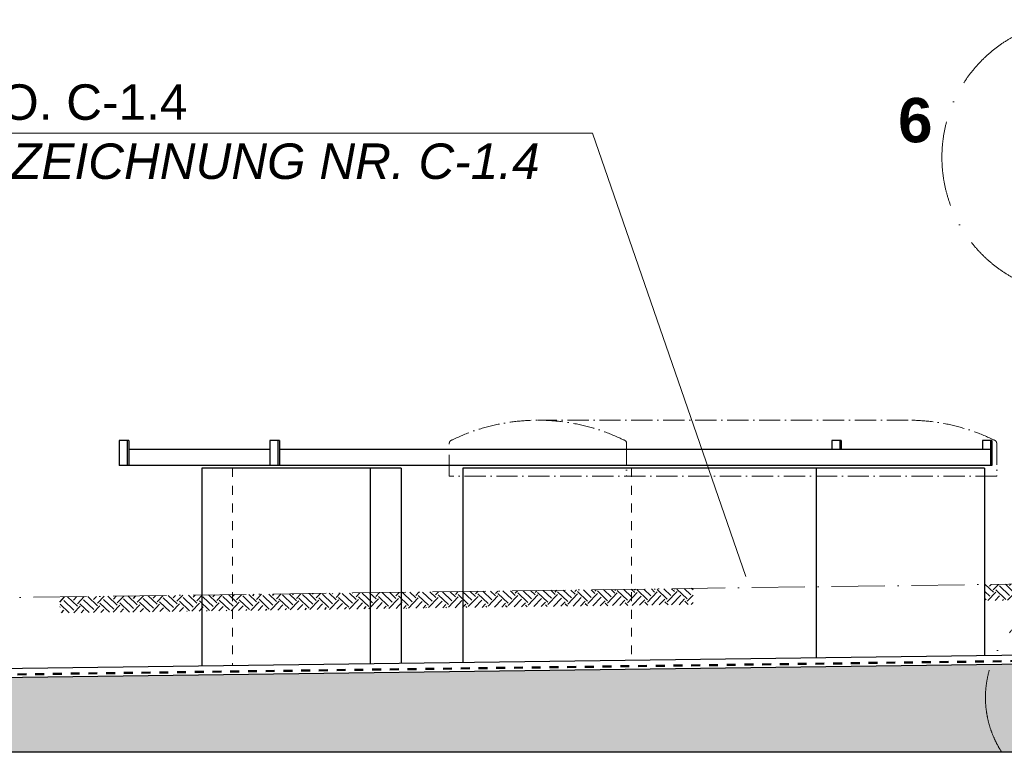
# Model space of a CAD drawing. Header units: millimetres. Extents: x -3395 to 5934498, y -177084 to 63013.
# Tile 21 of 256: x 30760 to 36312, y -59540 to -55409. Entities that reach past the tile are written whole.
import ezdxf

# ---------------------------------------------------------------- set-up
doc = ezdxf.new("R2010")
doc.units = ezdxf.units.MM
doc.linetypes.add('ACAD_ISO10W100', pattern=[18, 12, -3, 0, -3])
doc.linetypes.add('JIS_02_1.0', pattern=[2, 1, -1])
doc.layers.add('Beschriftung', color=7, linetype='Continuous', lineweight=9)
doc.styles.add('LBB3.5M1000', font='isocp.shx', dxfattribs={"height": 3.5})

msp = doc.modelspace()

# ---------------------------------------------------------------- hatches: boundary and pattern name
h = msp.add_hatch()
h.set_pattern_fill('EARTH', color=256, scale=12.5, angle=45.64495339, style=0)
h.set_pattern_definition([(46.41055, (24686.51, -58747.496), (-2.76326, 112.2192), [79.375, -79.375]), (46.41055, (24664.954, -58726.97), (-2.76326, 112.2192), [79.375, -79.375]), (46.41055, (24643.395, -58706.45), (-2.76326, 112.2192), [79.375, -79.375]), (136.41055, (24643.05, -58692.42), (-112.2192, -2.76326), [79.375, -79.375]), (136.41055, (24663.57, -58670.86), (-112.2192, -2.76326), [79.375, -79.375]), (136.41055, (24684.096, -58649.3), (-112.2192, -2.76326), [79.375, -79.375])])
h.paths.add_polyline_path([(34556.92706, -58615.59711), (30985.39124, -58663.32364), (30986.60436, -58754.10556), (34558.14018, -58706.37902)])
h = msp.add_hatch()
h.set_pattern_fill('EARTH', color=256, scale=12.5, angle=45.64495339, style=0)
h.set_pattern_definition([(46.4106, (28953.294, -58690.48), (-2.7633, 112.2192), [79.375, -79.375]), (46.4106, (28931.735, -58669.956), (-2.7633, 112.2192), [79.375, -79.375]), (46.4106, (28910.176, -58649.43), (-2.76326, 112.2192), [79.375, -79.375]), (136.4106, (28909.83, -58635.405), (-112.2192, -2.76326), [79.375, -79.375]), (136.4106, (28930.35, -58613.85), (-112.2192, -2.7633), [79.375, -79.375]), (136.4106, (28950.88, -58592.29), (-112.2192, -2.7633), [79.375, -79.375])])
h.paths.add_polyline_path([(36653.75588, -58587.57712), (36202.68349, -58593.60481), (36203.89661, -58684.38673), (36654.96901, -58678.35904)])
at = {"lineweight": 13}
h = msp.add_hatch(dxfattribs=at)
h.set_pattern_fill('ANSI33', color=256, scale=50, style=0)
h.set_pattern_definition([(45, (89579.98, 0), (-224.5064, 224.5064), []), (45, (89804.5, 0), (-224.5064, 224.5064), [158.75, -79.375])])
h.paths.add_polyline_path([(25864.44271, -59537.1047), (25464.44271, -59537.1047), (25464.44271, -67399.55177), (38777.45318, -68048.62068), (39444.33592, -68715.50343), (40789.44271, -68715.50343), (40789.44271, -68215.50343), (39651.44271, -68215.50343), (39651.44271, -67588.89587), (25835.44271, -66917.47716), (25835.44271, -66859.4047), (25864.4444, -66860.82003)])
h.paths.add_polyline_path([(25649.44271, -67042.4911), (25654.44271, -67042.4911), (25674.44271, -67038.9712), (25649.44271, -67038.9712)], flags=16)
h.paths.add_polyline_path([(25649.44271, -66892.46321), (25644.44271, -66892.46321), (25624.44271, -66895.98311), (25649.44271, -66895.98311)], flags=16)
h.paths.add_polyline_path([(25659.79524, -66967.47716, -1), (25639.09017, -66967.47716, -1)], flags=16)
h.paths.add_polyline_path([(38633.44271, -59277.1047), (38533.44271, -59277.1047), (38533.44271, -59267.1047), (38633.44271, -59267.1047), (38633.44271, -59037.1047), (36889.44271, -59037.1047), (36889.44271, -58937.1047), (36789.44271, -58937.1047), (36789.44271, -58957.27764), (36789.44271, -58967.27764, 1), (36789.44271, -58957.27764), (36689.44271, -58937.1047), (36689.44271, -59037.1047), (25464.44271, -59187.1047), (25464.44271, -59535.1047), (25883.44557, -59535.1047), (25883.44476, -59537.1047), (38533.44271, -59537.1047), (38533.44271, -59527.1047), (38633.44271, -59527.1047)])
h.paths.add_polyline_path([(54280.3855, -59162.59614), (44889.44271, -59037.1047), (44889.44271, -58937.1047), (44789.44271, -58937.1047), (44789.44271, -58967.27764, 1), (44789.44271, -58957.27764), (44689.44271, -58937.1047), (44689.44271, -59037.1047), (42945.44271, -59037.1047), (42945.44271, -59267.1047), (43045.44271, -59267.1047), (43045.44271, -59277.1047), (42945.44271, -59277.1047), (42945.44271, -59527.1047), (43045.44271, -59527.1047), (54280.3855, -59535.97276)])
h.paths.add_polyline_path([(56114.44271, -59187.1047), (54322.7855, -59163.16273), (54322.7855, -59537.1047), (55714.44271, -59537.1047), (55714.44271, -59535.1047), (56114.44271, -59535.1047)])
h.paths.add_polyline_path([(56114.44271, -59537.1047), (55714.44271, -59537.1047), (55714.44271, -66860.81995), (55743.44271, -66859.4047), (55743.44271, -66917.47716), (41927.44271, -67588.89587), (41927.44271, -68215.50343), (40789.44271, -68215.50343), (40789.44271, -68715.50343), (42134.54949, -68715.50343), (42801.43223, -68048.62068), (56114.44271, -67399.55177)])
h.paths.add_polyline_path([(55934.44271, -66881.90349), (55929.44271, -66881.90349), (55929.44271, -66885.4234), (55934.44271, -66885.4234)], flags=16)
h.paths.add_polyline_path([(55934.44271, -66892.46321), (55934.44271, -66888.9433), (55924.44271, -66888.9433), (55914.44271, -66892.46321)], flags=16)
h.paths.add_polyline_path([(55929.44271, -67042.4911), (55934.44271, -67042.4911), (55954.44271, -67038.9712), (55929.44271, -67038.9712)], flags=16)
h.paths.add_polyline_path([(55939.79524, -66967.47716, -1), (55919.09017, -66967.47716, -1)], flags=16)
h.paths.add_polyline_path([(54320.7855, -59163.13601), (54301.5855, -59162.87944), (54301.5855, -59537.1047), (54320.7855, -59537.1047)])
h.paths.add_polyline_path([(54301.5855, -59162.87944), (54282.3855, -59162.62287), (54282.3855, -59537.1047), (54301.5855, -59537.1047)])

# ---------------------------------------------------------------- linework, layer by layer
at = {"linetype": 'ACAD_ISO10W100', "lineweight": 18, "ltscale": 10}
for p, q in [((35769.69859, -57667.1047), (33682.57737, -57667.1047)), ((33182.57737, -57982.1047), (33182.57737, -57798.02688)), ((34182.57737, -57798.02688), (34182.57737, -57982.1047)), ((36269.69859, -57798.02688), (36269.69859, -57982.1047)), ((36269.69859, -57982.1047), (33182.57737, -57982.1047))]:
    msp.add_line(p, q, dxfattribs=at)
for p, q in [((31374.91216, -57782.1047), (31321.25191, -57782.1047)), ((31321.25191, -57782.1047), (31321.25191, -57922.1047)), ((31366.25191, -57782.1047), (31366.25191, -57922.1047)), ((31374.91216, -57782.1047), (31374.91216, -57922.1047)), ((32224.7308, -57782.1047), (32171.07055, -57782.1047)), ((32171.07055, -57782.1047), (32171.07055, -57922.1047)), ((32216.07055, -57782.1047), (32216.07055, -57922.1047)), ((32224.7308, -57782.1047), (32224.7308, -57922.1047)), ((35393.27004, -57782.1047), (35339.60978, -57782.1047)), ((35339.60978, -57782.1047), (35339.60978, -57832.1047)), ((35384.60978, -57782.1047), (35384.60978, -57832.1047)), ((35393.27004, -57782.1047), (35393.27004, -57832.1047)), ((36243.08867, -57782.1047), (36189.42842, -57782.1047)), ((36189.42842, -57782.1047), (36189.42842, -57832.1047)), ((36234.42842, -57782.1047), (36234.42842, -57922.1047)), ((36243.08867, -57782.1047), (36243.08867, -57922.1047)), ((32171.07055, -57832.1047), (31374.91216, -57832.1047)), ((36234.42842, -57832.1047), (32224.7308, -57832.1047)), ((36243.08867, -57922.1047), (31321.25191, -57922.1047)), ((31787.29571, -57937.1047), (31787.29571, -59052.60777)), ((32910.50079, -57937.1047), (31787.29571, -57937.1047)), ((32737.29571, -57937.1047), (32737.29571, -59039.91289)), ((32910.50079, -57937.1047), (32910.50079, -59037.59835)), ((33259.5389, -57937.1047), (33259.5389, -59032.93414)), ((36201.39732, -57937.1047), (33259.5389, -57937.1047)), ((35251.39732, -57937.1047), (35251.39732, -59006.31688)), ((36201.39732, -57937.1047), (36201.39732, -58993.622)), ((25464.44271, -59137.10024), (36689.44271, -58987.10024)), ((25464.44271, -59187.1047), (36689.44271, -59037.1047)), ((25864.44271, -59537.1047), (55714.44271, -59537.1047))]:
    msp.add_line(p, q)
at = {"linetype": 'JIS_02_1.0', "lineweight": 18, "ltscale": 50}
for p, q in [((31960.50079, -57937.1047), (31960.50079, -59050.29322)), ((34209.5389, -57937.1047), (34209.5389, -59020.23926))]:
    msp.add_line(p, q, dxfattribs=at)
at = {"linetype": 'ACAD_ISO10W100', "lineweight": 13, "ltscale": 25}
msp.add_line((24086.83392, -58755.50926), (36689.44271, -58587.10024), dxfattribs=at)
at = {"linetype": 'JIS_02_1.0', "lineweight": 50, "ltscale": 50}
msp.add_line((25448.33046, -59170.99246), (36673.11517, -59020.9939), dxfattribs=at)
at = {"linetype": 'ACAD_ISO10W100', "lineweight": 18, "ltscale": 40}
for centre, radius in [((36736.54024, -56184.73845), 775.86185), ((36767.29109, -59230.86207), 561.06325)]:
    msp.add_circle(centre, radius, dxfattribs=at)
at = {"linetype": 'ACAD_ISO10W100', "lineweight": 18, "ltscale": 10}
for centre, radius, start, end in [((33682.57737, -58776.04405), 1108.93935, 64.09447097, 115.90552903), ((35769.69859, -58776.04405), 1108.93935, 64.09447097, 90), ((33202.57737, -57798.02688), 20, 102.95276451, 180), ((34162.57737, -57798.02688), 20, 0, 77.04723549), ((36249.69859, -57798.02688), 20, 0, 77.04723549)]:
    msp.add_arc(centre, radius, start, end, dxfattribs=at)
at = {"layer": 'Beschriftung', "lineweight": 13}
for p, q in [((26832.06068, -56049.56974), (33989.31558, -56049.56974)), ((33989.31558, -56049.56974), (34855.6455, -58548.58266))]:
    msp.add_line(p, q, dxfattribs=at)

# ---------------------------------------------------------------- texts
at = {"layer": 'Beschriftung', "attachment_point": 1, "style": 'LBB3.5M1000'}
for s, insert, char_height, width in [('{\\fArial|b0|i0|c0|p34;\\C256;MANHOLE SEE DRAWING NO. C-1.4\\P\\fArial|b0|i1|c0|p34;MONTAGEÖFFNUNG SIEHE ZEICHNUNG NR. C-1.4}', (26924.5744, -55773.35981), 200, 6779.5439945), ('{\\fArial|b1|i0|c0|p34;6}', (35713.51176, -55850.20041), 250, 335.8461916)]:
    msp.add_mtext(s, dxfattribs=dict(at, insert=insert, char_height=char_height, width=width))

doc.saveas('drawing.dxf')
